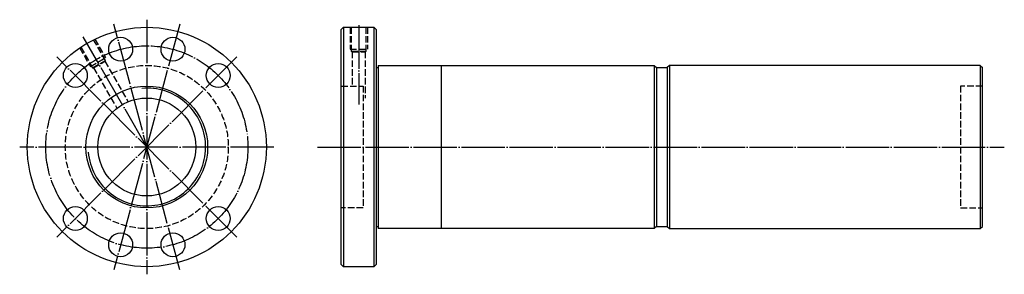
# Model space of a CAD drawing. Header units: millimetres. Extents: x -46 to 407, y 142 to 258.
import ezdxf

# ---------------------------------------------------------------- set-up
doc = ezdxf.new("R2010")
doc.units = ezdxf.units.MM
for name, pattern in [('CENTER', [22, 20, -1, 0, -1]), ('DASHED', [4, 3, -1]), ('THIN', [200000, 200000, 0])]:
    doc.linetypes.add(name, pattern=pattern)
doc.layers.add('NT', color=7, linetype='Continuous')

msp = doc.modelspace()

# ---------------------------------------------------------------- linework, layer by layer
at = {"layer": 'NT', "color": 3, "linetype": 'CENTER'}
for p, q in [((12.5, 258.5), (12.5, 141.5)), ((27.64, 256.51), (-2.64, 143.49)), ((27.64, 143.49), (-2.64, 256.51)), ((110, 256), (110, 219.5)), ((12.5, 200), (-16.75, 250.66)), ((53.87, 241.37), (-28.87, 158.63)), ((53.87, 158.63), (-28.87, 241.37)), ((71, 200), (-46, 200)), ((91, 200), (407.09, 200))]:
    msp.add_line(p, q, dxfattribs=at)
at = {"layer": 'NT', "color": 16, "linetype": 'Continuous'}
for p, q in [((102, 254), (103, 255)), ((102, 146), (102, 254)), ((103, 255), (117, 255)), ((103, 255), (103, 145)), ((117, 255), (118, 254)), ((117, 255), (117, 145)), ((118, 254), (118, 146)), ((118, 236.5), (119, 236.5)), ((119, 237.5), (119, 162.5)), ((119, 237.5), (246, 237.5)), ((148, 237.5), (148, 162.5)), ((246, 237.5), (247, 236.5)), ((246, 237.5), (246, 162.5)), ((247, 236.5), (247, 163.5)), ((247, 236.5), (252, 236.5)), ((253, 237.5), (252, 236.5)), ((252, 236.5), (252, 163.5)), ((396, 237.5), (253, 237.5)), ((253, 237.5), (253, 162.5)), ((396, 237.5), (396, 162.5)), ((396, 237.5), (397, 236.5)), ((397, 163.5), (397, 236.5)), ((118, 163.5), (119, 163.5)), ((247, 163.5), (246, 162.5)), ((247, 163.5), (252, 163.5)), ((252, 163.5), (253, 162.5)), ((396, 162.5), (397, 163.5)), ((246, 162.5), (119, 162.5)), ((253, 162.5), (396, 162.5)), ((103, 145), (102, 146)), ((117, 145), (103, 145)), ((118, 146), (117, 145))]:
    msp.add_line(p, q, dxfattribs=at)
at = {"layer": 'NT', "color": 1, "linetype": 'DASHED'}
for p, q in [((106, 255), (106, 245)), ((114, 255), (114, 245)), ((-11.46, 249.5), (-6.54, 240.97)), ((-18.39, 245.5), (-13.46, 236.97)), ((106, 245), (114, 245)), ((-13.46, 236.97), (-6.54, 240.97)), ((106.6, 244), (113.4, 244)), ((107, 243.77), (107, 228)), ((113, 243.77), (113, 222.5)), ((-12.44, 236.41), (-6.56, 239.81)), ((-11.98, 236.41), (-1.25, 217.81)), ((-6.79, 239.41), (3.95, 220.81)), ((102, 228), (112, 228)), ((112, 228), (112, 172)), ((397, 228), (387, 228)), ((387, 228), (387, 172)), ((112, 172), (102, 172)), ((387, 172), (397, 172))]:
    msp.add_line(p, q, dxfattribs=at)
for points in [[(106.6, 255), (106.6, 244), (107, 243.77), (113, 243.77), (113.4, 244), (113.4, 255)], [(-17.89, 245.84), (-12.44, 236.41), (-11.98, 236.41), (-6.79, 239.41), (-6.56, 239.81), (-12, 249.24)]]:
    msp.add_lwpolyline(points, dxfattribs=at)
at = {"layer": 'NT', "color": 16, "linetype": 'Continuous'}
for centre, radius in [((12.5, 200), 55), ((0.46, 244.92), 5.5), ((24.54, 244.92), 5.5), ((-20.38, 232.88), 5.5), ((45.38, 232.88), 5.5), ((12.5, 200), 28), ((12.5, 200), 22.5), ((-20.38, 167.12), 5.5), ((45.38, 167.12), 5.5), ((0.46, 155.08), 5.5), ((24.54, 155.08), 5.5)]:
    msp.add_circle(centre, radius, dxfattribs=at)
at = {"layer": 'NT', "color": 3, "linetype": 'CENTER'}
msp.add_circle((12.5, 200), 46.5, dxfattribs=at)
at = {"layer": 'NT', "color": 1, "linetype": 'DASHED'}
msp.add_circle((12.5, 200), 37.5, dxfattribs=at)
at = {"layer": 'NT', "color": 5, "linetype": 'THIN'}
msp.add_arc((12.5, 200), 27.06, 185, 95, dxfattribs=at)

doc.saveas('drawing.dxf')
